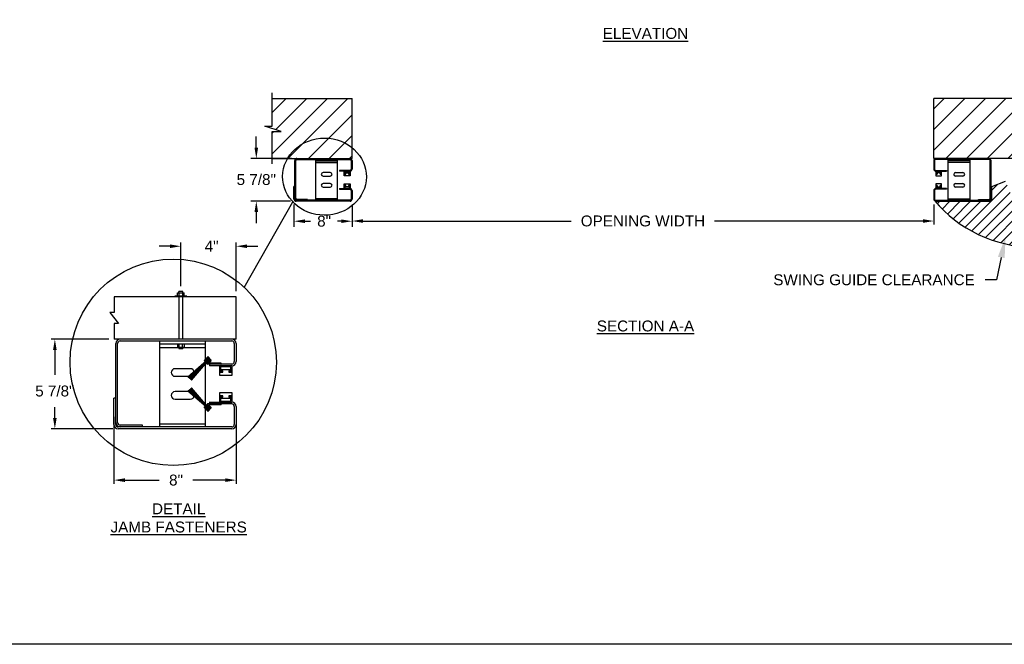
# Model space of a CAD drawing. Header units: inches. Extents: x 170 to 312, y 215 to 248.
# Tile 216 of 256: x 223.4 to 231.86, y 234.45 to 239.81. Entities that reach past the tile are written whole.
import ezdxf
from ezdxf import colors
from ezdxf.entities.mleader import LeaderData, LeaderLine
from ezdxf.math import Vec2, Vec3

# ---------------------------------------------------------------- set-up
doc = ezdxf.new("R2010")
doc.units = ezdxf.units.IN
doc.header["$LTSCALE"] = 0.25
doc.header["$MEASUREMENT"] = 0
for name, color, linetype in [('ANNOTATIONS', 1, 'Continuous'), ('DETAILS', 4, 'Continuous'), ('STANDARD MOTOR LH', 7, 'Continuous')]:
    doc.layers.add(name, color=color, linetype=linetype)
doc.styles.add('ARIAL', font='arial.ttf', dxfattribs={"height": 0.09375})
doc.dimstyles.new('STANDARD$0', dxfattribs={"dimtxt": 0.09375, "dimasz": 0.09375, "dimexe": 0.03125, "dimexo": 0.046875, "dimgap": 0.09, "dimtad": 0, "dimtih": 1, "dimtoh": 1, "dimdec": 4, "dimzin": 0, "dimdsep": 46, "dimtxsty": 'ARIAL', "dimcen": 0.09, "dimadec": 0, "dimazin": 0, "dimtfac": 1, "dimtdec": 4, "dimtofl": 0, "dimtmove": 0, "dimatfit": 1, "dimfxl": 1, "dimtolj": 1, "dimtzin": 0, "dimarcsym": 0})
pattern_1 = [(45, (48.51358, -11.93541), (-0.08838835, 0.08838835), [])]

# ---------------------------------------------------------------- blocks, each defined once
blk = doc.blocks.new('*D69')
at = {"layer": 'ANNOTATIONS', "color": 0, "lineweight": -2, "transparency": 16777216}
for p, q in [((225.7585, 238.2241), (225.7585, 238.0341)), ((226.2585, 238.2241), (226.2585, 238.0341)), ((225.8522, 238.081), (225.9011, 238.081)), ((226.1647, 238.081), (226.134, 238.081))]:
    blk.add_line(p, q, dxfattribs=at)
at = {"layer": 'ANNOTATIONS', "color": 0, "transparency": 16777216}
for points in [[(225.8522, 238.0966), (225.8522, 238.0654), (225.7585, 238.081)], [(226.1647, 238.0966), (226.1647, 238.0654), (226.2585, 238.081)]]:
    blk.add_solid(points, dxfattribs=at)
at = {"layer": 'defpoints', "color": 0, "transparency": 16777216}
for p in [(225.7585, 238.271), (226.2585, 238.271), (226.2585, 238.081)]:
    blk.add_point(p, dxfattribs=at)
at = {"layer": 'ANNOTATIONS', "color": 0, "transparency": 16777216, "insert": (226.0176, 238.081), "char_height": 0.09375, "attachment_point": 5, "style": 'ARIAL'}
blk.add_mtext('\\A1;8"', dxfattribs=at)
blk = doc.blocks.new('*D72')
at = {"layer": 'ANNOTATIONS', "color": 0, "lineweight": -2, "transparency": 16777216}
for p, q in [((225.4347, 238.7136), (225.4347, 238.8074)), ((225.7369, 238.6199), (225.3878, 238.6199)), ((225.7295, 238.2531), (225.3878, 238.2531)), ((225.4347, 238.1593), (225.4347, 238.0656))]:
    blk.add_line(p, q, dxfattribs=at)
at = {"layer": 'ANNOTATIONS', "color": 0, "transparency": 16777216}
for points in [[(225.419, 238.7136), (225.4503, 238.7136), (225.4347, 238.6199)], [(225.419, 238.1593), (225.4503, 238.1593), (225.4347, 238.2531)]]:
    blk.add_solid(points, dxfattribs=at)
at = {"layer": 'defpoints', "color": 0, "transparency": 16777216}
for p in [(225.7838, 238.6199), (225.4347, 238.2531), (225.7764, 238.2531)]:
    blk.add_point(p, dxfattribs=at)
at = {"layer": 'ANNOTATIONS', "color": 0, "transparency": 16777216, "insert": (225.4347, 238.4383), "char_height": 0.09375, "attachment_point": 5, "style": 'ARIAL'}
blk.add_mtext('\\A1;5 7/8"', dxfattribs=at)
blk = doc.blocks.new('*D83')
at = {"layer": 'ANNOTATIONS', "color": 0, "lineweight": -2, "transparency": 16777216}
for p, q in [((224.1671, 237.0682), (223.6718, 237.0682)), ((223.7031, 236.9744), (223.7031, 236.7604)), ((223.7031, 236.3916), (223.7031, 236.4835)), ((224.2019, 236.2979), (223.6718, 236.2979))]:
    blk.add_line(p, q, dxfattribs=at)
at = {"layer": 'ANNOTATIONS', "color": 0, "transparency": 16777216}
for points in [[(223.6874, 236.9744), (223.7187, 236.9744), (223.7031, 237.0682)], [(223.6874, 236.3916), (223.7187, 236.3916), (223.7031, 236.2979)]]:
    blk.add_solid(points, dxfattribs=at)
at = {"layer": 'defpoints', "color": 0, "transparency": 16777216}
for p in [(224.214, 237.0682), (223.7031, 236.2979), (224.2487, 236.2979)]:
    blk.add_point(p, dxfattribs=at)
at = {"layer": 'ANNOTATIONS', "color": 0, "transparency": 16777216, "insert": (223.7031, 236.6219), "char_height": 0.09375, "attachment_point": 5, "style": 'ARIAL'}
blk.add_mtext('\\A1;5 7/8"', dxfattribs=at)
blk = doc.blocks.new('*D84')
at = {"layer": 'ANNOTATIONS', "color": 0, "lineweight": -2, "transparency": 16777216}
for p, q in [((224.2112, 236.401), (224.2112, 235.8257)), ((225.2612, 236.3531), (225.2612, 235.8257)), ((224.3049, 235.857), (224.6008, 235.857)), ((225.1674, 235.857), (224.8886, 235.857))]:
    blk.add_line(p, q, dxfattribs=at)
at = {"layer": 'ANNOTATIONS', "color": 0, "transparency": 16777216}
for points in [[(224.3049, 235.8726), (224.3049, 235.8413), (224.2112, 235.857)], [(225.1674, 235.8726), (225.1674, 235.8413), (225.2612, 235.857)]]:
    blk.add_solid(points, dxfattribs=at)
at = {"layer": 'defpoints', "color": 0, "transparency": 16777216}
for p in [(224.2112, 236.4479), (225.2612, 236.4), (224.2112, 235.857)]:
    blk.add_point(p, dxfattribs=at)
at = {"layer": 'ANNOTATIONS', "color": 0, "transparency": 16777216, "insert": (224.7447, 235.857), "char_height": 0.09375, "attachment_point": 5, "style": 'ARIAL'}
blk.add_mtext('\\A1;8"', dxfattribs=at)
blk = doc.blocks.new('*D85')
at = {"layer": 'ANNOTATIONS', "color": 0, "lineweight": -2, "transparency": 16777216}
for p, q in [((224.6923, 237.866), (224.5986, 237.866)), ((224.7861, 237.5233), (224.7861, 237.8972)), ((225.2612, 237.4788), (225.2612, 237.8972)), ((225.3549, 237.866), (225.4487, 237.866))]:
    blk.add_line(p, q, dxfattribs=at)
at = {"layer": 'ANNOTATIONS', "color": 0, "transparency": 16777216}
for points in [[(224.6923, 237.8816), (224.6923, 237.8504), (224.7861, 237.866)], [(225.3549, 237.8816), (225.3549, 237.8504), (225.2612, 237.866)]]:
    blk.add_solid(points, dxfattribs=at)
at = {"layer": 'defpoints', "color": 0, "transparency": 16777216}
for p in [(225.2612, 237.866), (224.7861, 237.4764), (225.2612, 237.432)]:
    blk.add_point(p, dxfattribs=at)
at = {"layer": 'ANNOTATIONS', "color": 0, "transparency": 16777216, "insert": (225.0506, 237.866), "char_height": 0.09375, "attachment_point": 5, "style": 'ARIAL'}
blk.add_mtext('\\A1;4"', dxfattribs=at)
blk = doc.blocks.new('*D93')
at = {"layer": 'ANNOTATIONS', "color": 0, "lineweight": -2, "transparency": 16777216}
for p, q in [((226.2585, 238.2241), (226.2585, 238.0514)), ((231.2585, 238.2241), (231.2585, 238.0514)), ((226.3522, 238.0827), (228.1422, 238.0827)), ((231.1647, 238.0827), (229.3748, 238.0827))]:
    blk.add_line(p, q, dxfattribs=at)
at = {"layer": 'ANNOTATIONS', "color": 0, "transparency": 16777216}
for points in [[(226.3522, 238.0983), (226.3522, 238.067), (226.2585, 238.0827)], [(231.1647, 238.0983), (231.1647, 238.067), (231.2585, 238.0827)]]:
    blk.add_solid(points, dxfattribs=at)
at = {"layer": 'defpoints', "color": 0, "transparency": 16777216}
for p in [(226.2585, 238.271), (231.2585, 238.271), (231.2585, 238.0827)]:
    blk.add_point(p, dxfattribs=at)
at = {"layer": 'ANNOTATIONS', "color": 0, "transparency": 16777216, "insert": (228.7585, 238.0827), "char_height": 0.09375, "attachment_point": 5, "style": 'ARIAL'}
blk.add_mtext('\\A1;OPENING WIDTH', dxfattribs=at)

msp = doc.modelspace()

# ---------------------------------------------------------------- hatches: boundary and pattern name
at = {"layer": 'STANDARD MOTOR LH'}
h = msp.add_hatch(dxfattribs=at)
h.set_pattern_fill('ANSI31', color=256, style=0)
h.set_pattern_definition(pattern_1)
h.paths.add_polyline_path([(226.2585, 239.13552), (225.571, 239.13552), (225.571, 238.89832), (225.50689, 238.89832), (225.64896, 238.85141), (225.571, 238.85141), (225.571, 238.61989), (226.2585, 238.61989), (226.2585, 238.78239)])
h = msp.add_hatch(dxfattribs=at)
h.set_pattern_fill('ANSI31', color=256, style=0)
h.set_pattern_definition(pattern_1)
h.paths.add_polyline_path([(232.0101, 238.89832), (231.946, 238.89832), (231.946, 239.13552), (231.2585, 239.13552), (231.2585, 238.61989), (231.27667, 238.61989), (231.946, 238.61989), (231.946, 238.85141), (231.86803, 238.85141)])
h = msp.add_hatch(dxfattribs=at)
h.set_pattern_fill('ANSI31', color=256, scale=0.5, style=0)
h.set_pattern_definition([(45, (219.83894, 235.62128), (-0.04419417, 0.04419417), [])])
edge = h.paths.add_edge_path()
edge.add_line((231.87478, 238.42532), (231.7585, 238.37808))
edge.add_line((231.7585, 238.37808), (231.7585, 238.27095))
edge.add_arc((231.74062, 238.27095), 0.01787, -89.999885, 0.000989, ccw=False)
edge.add_line((231.74062, 238.25308), (231.27637, 238.25308))
edge.add_arc((231.27637, 238.27095), 0.01788, 224.999017, 269.999203, ccw=False)
edge.add_arc((232.12299, 238.98141), 1.12303, 220.081978, 269.072701)
edge.add_line((232.10481, 237.85853), (231.87478, 238.42532))

# ---------------------------------------------------------------- linework, layer by layer
at = {"layer": 'defpoints'}
msp.add_lwpolyline([(238.38533, 234.44685), (218.91545, 234.44685), (218.91545, 247.18196), (238.38533, 247.18196)], close=True, dxfattribs=at)
at = {"layer": 'DETAILS'}
for p, q in [((225.33098, 237.51245), (225.74777, 238.24842)), ((225.26119, 237.43196), (224.21398, 237.43196)), ((224.21398, 237.43196), (224.21398, 237.297)), ((224.83857, 237.43618), (224.73357, 237.43618)), ((224.73357, 237.43196), (224.73357, 237.43618)), ((224.75232, 237.4404), (224.75232, 237.43618)), ((224.75232, 237.4404), (224.81982, 237.4404)), ((224.75627, 237.45292), (224.75627, 237.46712)), ((224.75627, 237.46712), (224.81586, 237.46712)), ((224.75634, 237.4404), (224.75634, 237.46712)), ((224.76849, 237.46712), (224.76849, 237.47639)), ((224.80364, 237.47639), (224.76849, 237.47639)), ((224.76849, 237.43196), (224.76849, 237.06818)), ((224.77297, 237.4404), (224.77297, 237.46712)), ((224.8027, 237.4404), (224.8027, 237.46712)), ((224.80364, 237.46712), (224.80364, 237.47639)), ((224.80364, 237.06818), (224.80364, 237.43196)), ((224.81579, 237.4404), (224.81579, 237.46712)), ((224.81586, 237.45292), (224.81586, 237.46712)), ((224.81982, 237.43618), (224.81982, 237.4404)), ((224.83857, 237.43196), (224.83857, 237.43618)), ((225.26119, 237.06818), (225.26119, 237.43196)), ((224.21398, 237.297), (224.17651, 237.297)), ((224.17651, 237.297), (224.25145, 237.20314)), ((224.25145, 237.20314), (224.21398, 237.20314)), ((224.21398, 237.20314), (224.21398, 237.06818)), ((225.26119, 237.06818), (224.21398, 237.06818)), ((224.22681, 236.33541), (224.22681, 237.03064)), ((224.24243, 236.35103), (224.24243, 237.03064)), ((224.26435, 237.05256), (225.22365, 237.05256)), ((224.60494, 236.31349), (224.60494, 237.05256)), ((224.60494, 237.02795), (224.99869, 237.02795)), ((224.60494, 236.99514), (224.99869, 236.99514)), ((224.75204, 237.02863), (224.75204, 237.02441)), ((224.75204, 237.02863), (224.81954, 237.02863)), ((224.81954, 237.02441), (224.75204, 237.02441)), ((224.756, 237.01189), (224.756, 236.99769)), ((224.81559, 236.99769), (224.756, 236.99769)), ((224.75607, 237.02441), (224.75607, 236.99769)), ((224.76822, 236.99769), (224.76822, 236.98842)), ((224.76916, 237.02441), (224.76916, 236.99769)), ((224.79889, 237.02441), (224.79889, 236.99769)), ((224.80337, 236.99769), (224.80337, 236.98842)), ((224.81552, 237.02441), (224.81552, 236.99769)), ((224.81559, 237.01189), (224.81559, 236.99769)), ((224.81954, 237.02441), (224.81954, 237.02863)), ((224.99869, 236.31349), (224.99869, 237.05256)), ((225.24557, 237.03064), (225.24557, 236.87603)), ((225.26119, 237.03064), (225.26119, 236.87603)), ((224.76822, 236.98842), (224.80337, 236.98842)), ((225.01781, 236.9157), (224.98748, 236.88538)), ((225.04764, 236.88786), (225.0198, 236.9157)), ((224.84724, 236.74223), (225.00774, 236.88052)), ((225.00784, 236.88042), (224.84741, 236.74206)), ((224.85004, 236.73943), (225.00794, 236.88033)), ((225.00804, 236.88023), (224.85021, 236.73926)), ((224.85281, 236.73666), (225.00814, 236.88013)), ((225.00824, 236.88003), (224.85298, 236.73649)), ((224.85557, 236.7339), (225.00834, 236.87993)), ((225.00844, 236.87983), (224.85573, 236.73373)), ((224.85831, 236.73116), (225.00854, 236.87973)), ((225.00864, 236.87963), (224.85848, 236.73099)), ((224.85934, 236.73013), (225.00874, 236.87953)), ((225.00973, 236.87854), (224.86033, 236.72914)), ((224.86288, 236.72659), (225.01152, 236.87675)), ((225.01162, 236.87665), (224.86305, 236.72642)), ((224.86562, 236.72384), (225.01172, 236.87655)), ((225.01182, 236.87645), (224.86579, 236.72368)), ((224.86838, 236.72109), (225.01192, 236.87635)), ((225.01202, 236.87625), (224.86855, 236.72092)), ((224.87115, 236.71832), (225.01212, 236.87615)), ((225.01222, 236.87605), (224.87132, 236.71815)), ((224.87395, 236.71552), (225.01231, 236.87595)), ((225.01241, 236.87585), (224.87412, 236.71535)), ((224.91074, 236.77816), (225.01043, 236.87784)), ((225.01142, 236.87685), (224.91174, 236.77716)), ((224.99295, 236.87792), (224.98748, 236.88339)), ((224.99793, 236.8809), (224.99494, 236.87792)), ((225.01781, 236.90576), (224.99743, 236.88538)), ((224.99743, 236.88339), (224.99793, 236.88289)), ((225.01586, 236.90249), (225.0029, 236.88488)), ((225.0029, 236.88488), (225.0046, 236.88363)), ((225.01756, 236.90124), (225.0046, 236.88363)), ((225.00929, 236.88265), (225.0136, 236.89107)), ((225.01373, 236.89103), (225.00941, 236.88258)), ((225.00954, 236.88252), (225.01387, 236.89098)), ((225.014, 236.89094), (225.00966, 236.88245)), ((225.00979, 236.88239), (225.01414, 236.89089)), ((225.00986, 236.863), (225.01284, 236.86599)), ((225.01635, 236.85452), (225.00986, 236.86101)), ((225.01427, 236.89084), (225.00991, 236.88233)), ((225.01004, 236.88226), (225.01441, 236.8908)), ((225.01454, 236.89075), (225.01016, 236.8822)), ((225.01029, 236.88213), (225.01468, 236.89071)), ((225.01481, 236.89066), (225.01041, 236.88207)), ((225.01054, 236.88201), (225.01495, 236.89062)), ((225.01631, 236.89019), (225.01179, 236.88136)), ((225.01325, 236.8799), (225.02208, 236.88442)), ((225.02251, 236.88306), (225.0139, 236.87865)), ((225.01396, 236.87852), (225.02255, 236.88292)), ((225.0226, 236.88279), (225.01402, 236.8784)), ((225.01409, 236.87827), (225.02264, 236.88265)), ((225.02269, 236.88252), (225.01415, 236.87815)), ((225.01422, 236.87802), (225.02273, 236.88238)), ((225.02278, 236.88225), (225.01428, 236.8779)), ((225.01434, 236.87777), (225.02283, 236.88211)), ((225.02287, 236.88198), (225.01441, 236.87765)), ((225.01447, 236.87752), (225.02292, 236.88184)), ((225.02296, 236.88171), (225.01454, 236.8774)), ((225.01483, 236.86599), (225.01533, 236.86549)), ((225.01557, 236.87266), (225.03318, 236.88562)), ((225.01557, 236.87266), (225.01682, 236.87096)), ((225.01682, 236.87096), (225.03443, 236.88392)), ((225.01732, 236.86549), (225.0377, 236.88587)), ((225.22365, 236.85411), (225.01734, 236.85411)), ((225.0377, 236.88786), (225.0198, 236.90576)), ((225.03345, 236.88913), (225.02107, 236.90151)), ((225.03494, 236.89062), (225.02256, 236.903)), ((225.02531, 236.86354), (225.04764, 236.88587)), ((225.1305, 236.86114), (225.02631, 236.86114)), ((225.0315, 236.85411), (225.0315, 236.83849)), ((225.22365, 236.83849), (225.0315, 236.83849)), ((225.11997, 236.7873), (225.11997, 236.83849)), ((225.21552, 236.83035), (225.1281, 236.83035)), ((225.1281, 236.83035), (225.1281, 236.79544)), ((225.13191, 236.85973), (225.13191, 236.85552)), ((225.21552, 236.79544), (225.21552, 236.83035)), ((225.22365, 236.83849), (225.22365, 236.7873)), ((224.86744, 236.81427), (224.73619, 236.81427)), ((224.73619, 236.74865), (224.86744, 236.74865)), ((225.14622, 236.7873), (225.11997, 236.7873)), ((225.11997, 236.75607), (225.11997, 236.78363)), ((225.11997, 236.78363), (225.14622, 236.78363)), ((225.22365, 236.75607), (225.11997, 236.75607)), ((225.1281, 236.79544), (225.14622, 236.79544)), ((225.13047, 236.79544), (225.13047, 236.80725)), ((225.13047, 236.80725), (225.21315, 236.80725)), ((225.14622, 236.78363), (225.14622, 236.79544)), ((225.1974, 236.79544), (225.1974, 236.78363)), ((225.1974, 236.79544), (225.21552, 236.79544)), ((225.22365, 236.7873), (225.1974, 236.7873)), ((225.1974, 236.78363), (225.22365, 236.78363)), ((225.21315, 236.80725), (225.21315, 236.79544)), ((225.22365, 236.78363), (225.22365, 236.75607)), ((224.86744, 236.6174), (224.73619, 236.6174)), ((224.84724, 236.62382), (225.00774, 236.48552)), ((225.00784, 236.48562), (224.84741, 236.62399)), ((224.85004, 236.62662), (225.00794, 236.48572)), ((225.00804, 236.48582), (224.85021, 236.62679)), ((224.85281, 236.62939), (225.00814, 236.48592)), ((225.00824, 236.48602), (224.85298, 236.62956)), ((224.85557, 236.63215), (225.00834, 236.48612)), ((225.00844, 236.48622), (224.85573, 236.63232)), ((224.85831, 236.63489), (225.00854, 236.48632)), ((225.00864, 236.48642), (224.85848, 236.63506)), ((224.85934, 236.63592), (225.00874, 236.48652)), ((225.00973, 236.48751), (224.86033, 236.63691)), ((224.86288, 236.63946), (225.01152, 236.4893)), ((225.01162, 236.4894), (224.86305, 236.63963)), ((224.86562, 236.64221), (225.01172, 236.4895)), ((225.01182, 236.4896), (224.86579, 236.64237)), ((224.86838, 236.64496), (225.01192, 236.4897)), ((225.01202, 236.4898), (224.86855, 236.64513)), ((224.87115, 236.64773), (225.01212, 236.4899)), ((225.01222, 236.49), (224.87132, 236.6479)), ((224.87395, 236.65053), (225.01231, 236.4901)), ((225.01241, 236.4902), (224.87412, 236.6507)), ((224.91074, 236.58789), (225.01043, 236.48821)), ((225.01142, 236.4892), (224.91174, 236.58889)), ((225.11997, 236.58242), (225.11997, 236.60998)), ((225.11997, 236.60998), (225.22365, 236.60998)), ((225.14622, 236.58242), (225.11997, 236.58242)), ((225.11997, 236.52756), (225.11997, 236.57875)), ((225.11997, 236.57875), (225.14622, 236.57875)), ((225.14622, 236.57061), (225.1281, 236.57061)), ((225.1281, 236.57061), (225.1281, 236.5357)), ((225.13047, 236.55879), (225.13047, 236.57061)), ((225.14622, 236.57061), (225.14622, 236.58242)), ((225.1974, 236.58242), (225.1974, 236.57061)), ((225.22365, 236.58242), (225.1974, 236.58242)), ((225.1974, 236.57875), (225.22365, 236.57875)), ((225.21552, 236.57061), (225.1974, 236.57061)), ((225.21315, 236.57061), (225.21315, 236.55879)), ((225.21552, 236.5357), (225.21552, 236.57061)), ((225.22365, 236.60998), (225.22365, 236.58242)), ((225.22365, 236.57875), (225.22365, 236.52756)), ((224.22681, 236.56037), (224.21119, 236.56037)), ((224.21119, 236.33541), (224.21119, 236.56037)), ((224.73619, 236.55178), (224.86744, 236.55178)), ((224.99295, 236.48813), (224.98748, 236.48266)), ((224.99793, 236.48515), (224.99494, 236.48813)), ((224.99743, 236.48266), (224.99793, 236.48316)), ((225.00929, 236.4834), (225.0136, 236.47498)), ((225.01373, 236.47502), (225.00941, 236.48347)), ((225.00954, 236.48353), (225.01387, 236.47507)), ((225.014, 236.47511), (225.00966, 236.4836)), ((225.00979, 236.48366), (225.01414, 236.47516)), ((225.01635, 236.51153), (225.00986, 236.50504)), ((225.00986, 236.50305), (225.01284, 236.50006)), ((225.01427, 236.47521), (225.00991, 236.48372)), ((225.01004, 236.48379), (225.01441, 236.47525)), ((225.01454, 236.4753), (225.01016, 236.48385)), ((225.01029, 236.48392), (225.01468, 236.47534)), ((225.01481, 236.47538), (225.01041, 236.48398)), ((225.01054, 236.48404), (225.01495, 236.47543)), ((225.01631, 236.47586), (225.01179, 236.48468)), ((225.01325, 236.48615), (225.02208, 236.48163)), ((225.02251, 236.48299), (225.0139, 236.4874)), ((225.01396, 236.48753), (225.02255, 236.48313)), ((225.0226, 236.48326), (225.01402, 236.48765)), ((225.01409, 236.48778), (225.02264, 236.4834)), ((225.02269, 236.48353), (225.01415, 236.4879)), ((225.01422, 236.48803), (225.02273, 236.48367)), ((225.02278, 236.4838), (225.01428, 236.48815)), ((225.01434, 236.48828), (225.02283, 236.48394)), ((225.02287, 236.48407), (225.01441, 236.4884)), ((225.01447, 236.48853), (225.02292, 236.48421)), ((225.02296, 236.48434), (225.01454, 236.48865)), ((225.01483, 236.50006), (225.01533, 236.50056)), ((225.01557, 236.49339), (225.01682, 236.49509)), ((225.01557, 236.49339), (225.03318, 236.48043)), ((225.01682, 236.49509), (225.03443, 236.48213)), ((225.01732, 236.50056), (225.0377, 236.48018)), ((225.22365, 236.51194), (225.01734, 236.51194)), ((225.02531, 236.50251), (225.04764, 236.48018)), ((225.1305, 236.50491), (225.02631, 236.50491)), ((225.0315, 236.52867), (225.0315, 236.51194)), ((225.0315, 236.52756), (225.22365, 236.52756)), ((225.1281, 236.5357), (225.21552, 236.5357)), ((225.21315, 236.55879), (225.13047, 236.55879)), ((225.13191, 236.50632), (225.13191, 236.51053)), ((225.24557, 236.49002), (225.24557, 236.33541)), ((225.26119, 236.49002), (225.26119, 236.33541)), ((225.01781, 236.45035), (224.98748, 236.48067)), ((225.01781, 236.46029), (224.99743, 236.48067)), ((225.0029, 236.48117), (225.0046, 236.48242)), ((225.01586, 236.46356), (225.0029, 236.48117)), ((225.01756, 236.46481), (225.0046, 236.48242)), ((225.0377, 236.47819), (225.0198, 236.46029)), ((225.04764, 236.47819), (225.0198, 236.45035)), ((225.03345, 236.47692), (225.02107, 236.46454)), ((225.03494, 236.47543), (225.02256, 236.46305)), ((224.4565, 236.32911), (224.26435, 236.32911)), ((224.4565, 236.31349), (224.4565, 236.32911)), ((224.99869, 236.3381), (224.60494, 236.3381)), ((225.22365, 236.31349), (224.24873, 236.31349)), ((225.22365, 236.29787), (224.24873, 236.29787))]:
    msp.add_line(p, q, dxfattribs=at)
for centre, radius in [((224.72088, 236.86913), 0.88662), ((225.02145, 236.88956), 0.00512), ((225.02145, 236.47648), 0.00512)]:
    msp.add_circle(centre, radius, dxfattribs=at)
for centre, radius, start, end in [((224.26435, 237.03064), 0.03754, 90, 180), ((224.26435, 237.03064), 0.02192, 90, 180), ((225.22365, 237.03064), 0.03754, 0, 90), ((225.22365, 237.03064), 0.02192, 0, 90), ((225.01881, 236.91471), 0.00141, 45, 135), ((224.98848, 236.88438), 0.00141, 135, 225), ((224.99395, 236.87891), 0.00141, 225, 315), ((224.99842, 236.88438), 0.00141, 135, 225), ((224.99693, 236.8819), 0.00141, 315, 45), ((225.00177, 236.88649), 0.00844, 315, 332.895222), ((225.00177, 236.88649), 0.00858, 315, 332.895222), ((225.00177, 236.88649), 0.00872, 315, 332.895222), ((225.00177, 236.88649), 0.00886, 315, 332.895222), ((225.00177, 236.88649), 0.009, 315, 332.895222), ((225.00177, 236.88649), 0.00914, 315, 332.895222), ((225.00177, 236.88649), 0.00928, 315, 332.895222), ((225.00177, 236.88649), 0.00942, 315, 332.895222), ((225.00177, 236.88649), 0.00956, 315, 332.895222), ((225.00177, 236.88649), 0.0097, 315, 332.895222), ((225.00177, 236.88649), 0.00984, 315, 332.895222), ((225.01085, 236.86201), 0.00141, 135, 225), ((225.00177, 236.88649), 0.01125, 315, 332.895222), ((225.01838, 236.86988), 0.01125, 117.104778, 135), ((225.01838, 236.86988), 0.00984, 117.104778, 135), ((225.01838, 236.86988), 0.0097, 117.104778, 135), ((225.01838, 236.86988), 0.00956, 117.104778, 135), ((225.01838, 236.86988), 0.00942, 117.104778, 135), ((225.01838, 236.86988), 0.00928, 117.104778, 135), ((225.01838, 236.86988), 0.00914, 117.104778, 135), ((225.01838, 236.86988), 0.009, 117.104778, 135), ((225.01838, 236.86988), 0.00886, 117.104778, 135), ((225.01838, 236.86988), 0.00872, 117.104778, 135), ((225.01838, 236.86988), 0.00858, 117.104778, 135), ((225.01838, 236.86988), 0.00844, 117.104778, 135), ((225.01384, 236.86499), 0.00141, 45, 135), ((225.02145, 236.88956), 0.008, 280.870136, 169.129864), ((225.02145, 236.88956), 0.00786, 280.724542, 169.275458), ((225.02145, 236.88956), 0.00772, 280.57496, 169.42504), ((225.02145, 236.88956), 0.00758, 280.421203, 169.578797), ((225.02145, 236.88956), 0.00744, 280.263074, 169.736926), ((225.02145, 236.88956), 0.0073, 280.100361, 169.899639), ((225.02145, 236.88956), 0.00716, 279.93284, 170.06716), ((225.02145, 236.88956), 0.00702, 279.760267, 170.239733), ((225.02145, 236.88956), 0.00687, 279.582384, 170.417616), ((225.02145, 236.88956), 0.00673, 279.398913, 170.601087), ((225.02145, 236.88956), 0.00659, 279.209556, 170.790444), ((225.01632, 236.86648), 0.00141, 225, 315), ((225.01943, 236.89986), 0.00443, 45, 143.651209), ((225.02145, 236.88956), 0.00519, 276.906562, 173.093438), ((225.01734, 236.85552), 0.00141, 225, 270), ((225.01943, 236.89986), 0.00232, 45, 143.651209), ((225.01881, 236.90477), 0.00141, 45, 135), ((225.02631, 236.86255), 0.00141, 135, 270), ((225.0318, 236.88749), 0.00232, 306.348791, 45), ((225.0318, 236.88749), 0.00443, 306.348791, 45), ((225.03671, 236.88687), 0.00141, 315, 45), ((225.04665, 236.88687), 0.00141, 315, 45), ((225.1305, 236.85973), 0.00141, 0, 90), ((225.1305, 236.85552), 0.00141, 270, 0), ((225.22365, 236.87603), 0.02192, 270, 0), ((225.22365, 236.87603), 0.03754, 270, 0), ((224.73619, 236.78146), 0.03281, 90, 270), ((224.86744, 236.78146), 0.03281, 270, 90), ((224.73619, 236.58459), 0.03281, 90, 270), ((224.86744, 236.58459), 0.03281, 270, 90), ((224.99395, 236.48714), 0.00141, 45, 135), ((224.99693, 236.48415), 0.00141, 315, 45), ((225.00177, 236.47956), 0.00844, 27.104778, 45), ((225.00177, 236.47956), 0.00858, 27.104778, 45), ((225.00177, 236.47956), 0.00872, 27.104778, 45), ((225.00177, 236.47956), 0.00886, 27.104778, 45), ((225.00177, 236.47956), 0.009, 27.104778, 45), ((225.00177, 236.47956), 0.00914, 27.104778, 45), ((225.00177, 236.47956), 0.00928, 27.104778, 45), ((225.00177, 236.47956), 0.00942, 27.104778, 45), ((225.00177, 236.47956), 0.00956, 27.104778, 45), ((225.00177, 236.47956), 0.0097, 27.104778, 45), ((225.00177, 236.47956), 0.00984, 27.104778, 45), ((225.01085, 236.50404), 0.00141, 135, 225), ((225.00177, 236.47956), 0.01125, 27.104778, 45), ((225.01838, 236.49616), 0.01125, 225, 242.895222), ((225.01838, 236.49616), 0.00984, 225, 242.895222), ((225.01838, 236.49616), 0.0097, 225, 242.895222), ((225.01838, 236.49616), 0.00956, 225, 242.895222), ((225.01838, 236.49616), 0.00942, 225, 242.895222), ((225.01838, 236.49616), 0.00928, 225, 242.895222), ((225.01838, 236.49616), 0.00914, 225, 242.895222), ((225.01838, 236.49616), 0.009, 225, 242.895222), ((225.01838, 236.49616), 0.00886, 225, 242.895222), ((225.01838, 236.49616), 0.00872, 225, 242.895222), ((225.01838, 236.49616), 0.00858, 225, 242.895222), ((225.01838, 236.49616), 0.00844, 225, 242.895222), ((225.01384, 236.50106), 0.00141, 225, 315), ((225.02145, 236.47648), 0.008, 190.870136, 79.129864), ((225.02145, 236.47648), 0.00786, 190.724542, 79.275458), ((225.02145, 236.47648), 0.00772, 190.57496, 79.42504), ((225.02145, 236.47648), 0.00758, 190.421203, 79.578797), ((225.02145, 236.47648), 0.00744, 190.263074, 79.736926), ((225.02145, 236.47648), 0.0073, 190.100361, 79.899639), ((225.02145, 236.47648), 0.00716, 189.93284, 80.06716), ((225.02145, 236.47648), 0.00702, 189.760267, 80.239733), ((225.02145, 236.47648), 0.00687, 189.582384, 80.417616), ((225.02145, 236.47648), 0.00673, 189.398913, 80.601087), ((225.02145, 236.47648), 0.00659, 189.209556, 80.790444), ((225.01632, 236.49957), 0.00141, 45, 135), ((225.01734, 236.51053), 0.00141, 90, 135), ((225.02631, 236.5035), 0.00141, 90, 225), ((225.1305, 236.51053), 0.00141, 0, 90), ((225.1305, 236.50632), 0.00141, 270, 0), ((225.22365, 236.49002), 0.03754, 0, 90), ((225.22365, 236.49002), 0.02192, 0, 90), ((224.98848, 236.48167), 0.00141, 135, 225), ((224.99842, 236.48167), 0.00141, 135, 225), ((225.01943, 236.46618), 0.00443, 216.348791, 315), ((225.02145, 236.47648), 0.00519, 186.906562, 83.093438), ((225.01943, 236.46618), 0.00232, 216.348791, 315), ((225.01881, 236.46128), 0.00141, 225, 315), ((225.01881, 236.45134), 0.00141, 225, 315), ((225.0318, 236.47856), 0.00232, 315, 53.651209), ((225.0318, 236.47856), 0.00443, 315, 53.651209), ((225.03671, 236.47918), 0.00141, 315, 45), ((225.04665, 236.47918), 0.00141, 315, 45), ((224.24873, 236.33541), 0.03754, 180, 270), ((224.26435, 236.35103), 0.03754, 180, 270), ((224.24873, 236.33541), 0.02192, 180, 270), ((224.26435, 236.35103), 0.02192, 180, 270), ((225.22365, 236.33541), 0.03754, 270, 0), ((225.22365, 236.33541), 0.02192, 270, 0)]:
    msp.add_arc(centre, radius, start, end, dxfattribs=at)
msp.add_ellipse((226.02103, 238.4638), major_axis=(0.36007, -0.00248), ratio=0.919729, dxfattribs=at)
at = {"layer": 'STANDARD MOTOR LH'}
for p, q in [((225.571, 238.89832), (225.571, 239.18239)), ((225.571, 239.13552), (226.2585, 239.13552)), ((226.2585, 238.61989), (226.2585, 239.13552)), ((231.2585, 238.61989), (231.2585, 239.13552)), ((231.946, 239.13552), (231.2585, 239.13552)), ((225.64896, 238.85141), (225.50689, 238.89832)), ((225.50689, 238.89832), (225.571, 238.89832)), ((225.571, 238.57302), (225.571, 238.85141)), ((225.571, 238.85141), (225.64896, 238.85141)), ((225.571, 238.61989), (226.2585, 238.61989)), ((225.76593, 238.27095), (225.76593, 238.60202)), ((225.77337, 238.27839), (225.77337, 238.60202)), ((225.78381, 238.61245), (226.24062, 238.61245)), ((225.946, 238.26052), (225.946, 238.61245)), ((225.946, 238.60074), (226.1335, 238.60074)), ((226.1335, 238.26052), (226.1335, 238.61245)), ((226.25106, 238.60202), (226.25106, 238.52839)), ((226.2585, 238.60202), (226.2585, 238.52839)), ((231.946, 238.61989), (231.2585, 238.61989)), ((231.2585, 238.60202), (231.2585, 238.52839)), ((231.26593, 238.60202), (231.26593, 238.52839)), ((231.73318, 238.61245), (231.27637, 238.61245)), ((231.3835, 238.26052), (231.3835, 238.61245)), ((231.571, 238.60074), (231.3835, 238.60074)), ((231.571, 238.26052), (231.571, 238.61245)), ((231.74362, 238.27839), (231.74362, 238.60202)), ((231.75106, 238.27095), (231.75106, 238.60202)), ((225.946, 238.58511), (226.1335, 238.58511)), ((226.14912, 238.51796), (226.14912, 238.51052)), ((226.24062, 238.51796), (226.14912, 238.51796)), ((231.27637, 238.51796), (231.36787, 238.51796)), ((231.36787, 238.51796), (231.36787, 238.51052)), ((231.571, 238.58511), (231.3835, 238.58511)), ((226.071, 238.49899), (226.0085, 238.49899)), ((226.0085, 238.46774), (226.071, 238.46774)), ((226.24062, 238.51052), (226.14912, 238.51052)), ((226.19125, 238.48614), (226.19125, 238.51052)), ((226.20375, 238.48614), (226.19125, 238.48614)), ((226.19125, 238.47127), (226.19125, 238.48439)), ((226.19125, 238.48439), (226.20375, 238.48439)), ((226.24062, 238.47127), (226.19125, 238.47127)), ((226.23675, 238.50664), (226.19512, 238.50664)), ((226.19512, 238.50664), (226.19512, 238.49002)), ((226.19512, 238.49002), (226.20375, 238.49002)), ((226.19625, 238.49002), (226.19625, 238.49564)), ((226.19625, 238.49564), (226.23562, 238.49564)), ((226.20375, 238.48439), (226.20375, 238.49002)), ((226.22812, 238.49002), (226.22812, 238.48439)), ((226.22812, 238.49002), (226.23675, 238.49002)), ((226.24062, 238.48614), (226.22812, 238.48614)), ((226.22812, 238.48439), (226.24062, 238.48439)), ((226.23562, 238.49564), (226.23562, 238.49002)), ((226.23675, 238.49002), (226.23675, 238.50664)), ((226.24062, 238.51052), (226.24062, 238.48614)), ((226.24062, 238.48439), (226.24062, 238.47127)), ((231.27637, 238.51052), (231.27637, 238.48614)), ((231.27637, 238.51052), (231.36787, 238.51052)), ((231.27637, 238.48614), (231.28887, 238.48614)), ((231.28887, 238.48439), (231.27637, 238.48439)), ((231.27637, 238.48439), (231.27637, 238.47127)), ((231.27637, 238.47127), (231.32575, 238.47127)), ((231.28025, 238.50664), (231.32187, 238.50664)), ((231.28025, 238.49002), (231.28025, 238.50664)), ((231.28887, 238.49002), (231.28025, 238.49002)), ((231.28137, 238.49564), (231.28137, 238.49002)), ((231.32075, 238.49564), (231.28137, 238.49564)), ((231.28887, 238.49002), (231.28887, 238.48439)), ((231.31325, 238.48439), (231.31325, 238.49002)), ((231.32187, 238.49002), (231.31325, 238.49002)), ((231.31325, 238.48614), (231.32575, 238.48614)), ((231.32575, 238.48439), (231.31325, 238.48439)), ((231.32075, 238.49002), (231.32075, 238.49564)), ((231.32187, 238.50664), (231.32187, 238.49002)), ((231.32575, 238.48614), (231.32575, 238.51052)), ((231.32575, 238.47127), (231.32575, 238.48439)), ((231.446, 238.49899), (231.5085, 238.49899)), ((231.5085, 238.46774), (231.446, 238.46774)), ((225.76593, 238.37808), (225.7585, 238.37808)), ((225.7585, 238.27095), (225.7585, 238.37808)), ((226.071, 238.40524), (226.0085, 238.40524)), ((226.0085, 238.37399), (226.071, 238.37399)), ((226.14912, 238.36245), (226.14912, 238.35502)), ((226.14912, 238.36245), (226.24062, 238.36245)), ((226.14912, 238.35502), (226.24062, 238.35502)), ((226.19125, 238.38858), (226.19125, 238.4017)), ((226.19125, 238.4017), (226.24062, 238.4017)), ((226.20375, 238.38858), (226.19125, 238.38858)), ((226.19125, 238.36245), (226.19125, 238.38683)), ((226.19125, 238.38683), (226.20375, 238.38683)), ((226.20375, 238.38295), (226.19512, 238.38295)), ((226.19512, 238.38295), (226.19512, 238.36633)), ((226.19512, 238.36633), (226.23675, 238.36633)), ((226.19625, 238.37733), (226.19625, 238.38295)), ((226.23562, 238.37733), (226.19625, 238.37733)), ((226.20375, 238.38295), (226.20375, 238.38858)), ((226.22812, 238.38858), (226.22812, 238.38295)), ((226.24062, 238.38858), (226.22812, 238.38858)), ((226.22812, 238.38683), (226.24062, 238.38683)), ((226.23675, 238.38295), (226.22812, 238.38295)), ((226.23562, 238.38295), (226.23562, 238.37733)), ((226.23675, 238.36633), (226.23675, 238.38295)), ((226.24062, 238.4017), (226.24062, 238.38858)), ((226.24062, 238.38683), (226.24062, 238.36245)), ((231.32575, 238.4017), (231.27637, 238.4017)), ((231.27637, 238.4017), (231.27637, 238.38858)), ((231.27637, 238.38858), (231.28887, 238.38858)), ((231.28887, 238.38683), (231.27637, 238.38683)), ((231.27637, 238.38683), (231.27637, 238.36245)), ((231.36787, 238.36245), (231.27637, 238.36245)), ((231.36787, 238.35502), (231.27637, 238.35502)), ((231.28025, 238.36633), (231.28025, 238.38295)), ((231.28025, 238.38295), (231.28887, 238.38295)), ((231.32187, 238.36633), (231.28025, 238.36633)), ((231.28137, 238.38295), (231.28137, 238.37733)), ((231.28137, 238.37733), (231.32075, 238.37733)), ((231.28887, 238.38858), (231.28887, 238.38295)), ((231.31325, 238.38295), (231.31325, 238.38858)), ((231.31325, 238.38858), (231.32575, 238.38858)), ((231.32575, 238.38683), (231.31325, 238.38683)), ((231.31325, 238.38295), (231.32187, 238.38295)), ((231.32075, 238.37733), (231.32075, 238.38295)), ((231.32187, 238.38295), (231.32187, 238.36633)), ((231.32575, 238.38858), (231.32575, 238.4017)), ((231.32575, 238.36245), (231.32575, 238.38683)), ((231.36787, 238.36245), (231.36787, 238.35502)), ((231.446, 238.40524), (231.5085, 238.40524)), ((231.5085, 238.37399), (231.446, 238.37399)), ((231.75106, 238.37808), (231.7585, 238.37808)), ((231.7585, 238.37808), (231.87478, 238.42532)), ((231.7585, 238.27095), (231.7585, 238.37808)), ((226.24062, 238.26052), (225.77637, 238.26052)), ((225.87531, 238.26795), (225.78381, 238.26795)), ((225.87531, 238.26052), (225.87531, 238.26795)), ((226.1335, 238.27224), (225.946, 238.27224)), ((226.25106, 238.34458), (226.25106, 238.27095)), ((226.2585, 238.34458), (226.2585, 238.27095)), ((231.2585, 238.34458), (231.2585, 238.27095)), ((231.26593, 238.34458), (231.26593, 238.27095)), ((231.27637, 238.26052), (231.74062, 238.26052)), ((231.3835, 238.27224), (231.571, 238.27224)), ((231.64168, 238.26795), (231.73318, 238.26795)), ((231.64168, 238.26052), (231.64168, 238.26795)), ((226.24062, 238.25308), (225.77637, 238.25308)), ((231.27637, 238.25308), (231.74062, 238.25308))]:
    msp.add_line(p, q, dxfattribs=at)
for centre, radius, start, end in [((225.78381, 238.60202), 0.01788, 90, 180), ((225.78381, 238.60202), 0.01044, 90, 180), ((226.24062, 238.60202), 0.01788, 0, 90), ((226.24062, 238.60202), 0.01044, 0, 90), ((231.27637, 238.60202), 0.01788, 90, 180), ((231.27637, 238.60202), 0.01044, 90, 180), ((231.73318, 238.60202), 0.01788, 0, 90), ((231.73318, 238.60202), 0.01044, 0, 90), ((226.24062, 238.52839), 0.01044, 270, 0), ((226.24062, 238.52839), 0.01788, 270, 0), ((231.27637, 238.52839), 0.01788, 180, 270), ((231.27637, 238.52839), 0.01044, 180, 270), ((226.0085, 238.48336), 0.01563, 90, 270), ((226.071, 238.48336), 0.01563, 270, 90), ((231.446, 238.48336), 0.01563, 90, 270), ((231.5085, 238.48336), 0.01563, 270, 90), ((226.0085, 238.38961), 0.01563, 90, 270), ((226.071, 238.38961), 0.01563, 270, 90), ((226.24062, 238.34458), 0.01788, 0, 90), ((226.24062, 238.34458), 0.01044, 0, 90), ((231.27637, 238.34458), 0.01788, 90, 180), ((231.27637, 238.34458), 0.01044, 90, 180), ((231.446, 238.38961), 0.01563, 90, 270), ((231.5085, 238.38961), 0.01563, 270, 90), ((225.77637, 238.27095), 0.01788, 180, 270), ((225.78381, 238.27839), 0.01787, 180, 270), ((225.77637, 238.27095), 0.01044, 180, 270), ((225.78381, 238.27839), 0.01044, 180, 270), ((226.24062, 238.27095), 0.01788, 270, 0), ((226.24062, 238.27095), 0.01044, 270, 0), ((231.27637, 238.27095), 0.01788, 180, 270), ((231.27637, 238.27095), 0.01044, 180, 270), ((231.73318, 238.27839), 0.01044, 270, 0), ((231.73318, 238.27839), 0.01787, 270, 0), ((231.74062, 238.27095), 0.01788, 270, 0), ((231.74062, 238.27095), 0.01044, 270, 0), ((232.12299, 238.98141), 1.12303, 220.081978, 269.072701)]:
    msp.add_arc(centre, radius, start, end, dxfattribs=at)

# ---------------------------------------------------------------- texts
at = {"layer": 'ANNOTATIONS', "char_height": 0.09375, "attachment_point": 2, "style": 'ARIAL'}
for s, insert, width in [('{\\LELEVATION}', (228.78034, 239.7413), 3.0834986), ('{\\LSECTION A-A}', (228.78034, 237.22811), 1.3823677), ('{\\LDETAIL\\PJAMB FASTENERS}', (224.76762, 235.65754), 1.3823677)]:
    msp.add_mtext(s, dxfattribs=dict(at, insert=insert, width=width))

# ---------------------------------------------------------------- dimensions: what is measured, and where the dimension line sits
at = {"layer": 'ANNOTATIONS'}
dim = msp.add_linear_dim(base=(225.43467, 238.25308), p1=(225.78381, 238.61989), p2=(225.77637, 238.25308), angle=90, text='5 7/8"', dimstyle='STANDARD$0', override={"dimexe": 0.046875, "dimgap": 0.0625, "dimlunit": 4, "dimcen": 0.089844, "dimfxl": 0.18, "dimfrac": 2}, dxfattribs=at)
dim.commit()
dim.dimension.update_dxf_attribs({"geometry": '*D72', "text_midpoint": (225.43467, 238.43825), "dimtype": 160})
dim = msp.add_linear_dim(base=(226.2585, 238.08102), p1=(225.7585, 238.27095), p2=(226.2585, 238.27095), text='8"', dimstyle='STANDARD$0', override={"dimexe": 0.046875, "dimgap": 0.0625, "dimlunit": 4, "dimcen": 0.089844, "dimfxl": 0.18, "dimfrac": 2}, dxfattribs=at)
dim.commit()
dim.dimension.update_dxf_attribs({"geometry": '*D69', "text_midpoint": (226.01756, 238.08102), "dimtype": 160})
dim = msp.add_linear_dim(base=(231.2585, 238.08267), p1=(226.2585, 238.27095), p2=(231.2585, 238.27095), text='OPENING WIDTH', dimstyle='STANDARD$0', dxfattribs=at)
dim.commit()
dim.dimension.update_dxf_attribs({"geometry": '*D93', "text_midpoint": (228.7585, 238.08267)})
for base, p1, p2, text, picture, middle in [((225.26119, 237.86598), (224.78607, 237.47639), (225.26119, 237.43196), '4"', '*D85', (225.05064, 237.86598)), ((224.21119, 235.85695), (225.26119, 236.40002), (224.21119, 236.44789), '8"', '*D84', (224.74471, 235.85695))]:
    dim = msp.add_linear_dim(base=base, p1=p1, p2=p2, text=text, dimstyle='STANDARD$0', dxfattribs=at)
    dim.commit()
    dim.dimension.update_dxf_attribs({"geometry": picture, "text_midpoint": middle, "dimtype": 160})
dim = msp.add_linear_dim(base=(223.70307, 236.29787), p1=(224.21398, 237.06818), p2=(224.24873, 236.29787), angle=90, text='5 7/8"', dimstyle='STANDARD$0', dxfattribs=at)
dim.commit()
dim.dimension.update_dxf_attribs({"geometry": '*D83', "text_midpoint": (223.70307, 236.62194), "dimtype": 160})

# ---------------------------------------------------------------- leaders
ml = msp.add_multileader_mtext('Standard', dxfattribs=at)
ml.set_content('SWING GUIDE CLEARANCE', color=256, style='ARIAL')
ml.set_leader_properties()
ml.build(insert=Vec2(0, 0))
ml.multileader.update_dxf_attribs({"dogleg_length": 0.36, "arrow_head_size": 0.18})
ctx = ml.context
ctx.base_point, ctx.char_height, ctx.arrow_head_size, ctx.landing_gap_size, ctx.plane_origin = Vec3(229.80175, 237.57715), 0.09375, 0.18, 0.09, Vec3(229.42903, 237.21897)
ctx.text_align_type = 2
notes = []
notes.append((ctx, [(1, (1, 1, 0), (231.79873, 237.57715), (-1, 0), 0.09796, [(0, [(231.87542, 237.9463)], 0, [])])]))
ctx.mtext.insert, ctx.mtext.alignment, ctx.mtext.flow_direction = Vec3(231.61077, 237.62482), 3, 5
for ctx, leaders in notes:
    for number, flags, end, landing, length, lines in leaders:
        leader = LeaderData()
        leader.index, (leader.has_last_leader_line, leader.has_dogleg_vector, leader.attachment_direction) = number, flags
        leader.last_leader_point, leader.dogleg_vector, leader.dogleg_length = Vec3(end), Vec3(landing), length
        for number, points, colour, breaks in lines:
            line = LeaderLine()
            line.index, line.vertices, line.color, line.breaks = number, Vec3.list(points), colors.encode_raw_color(colour), breaks
            leader.lines.append(line)
        ctx.leaders.append(leader)

doc.saveas('drawing.dxf')
